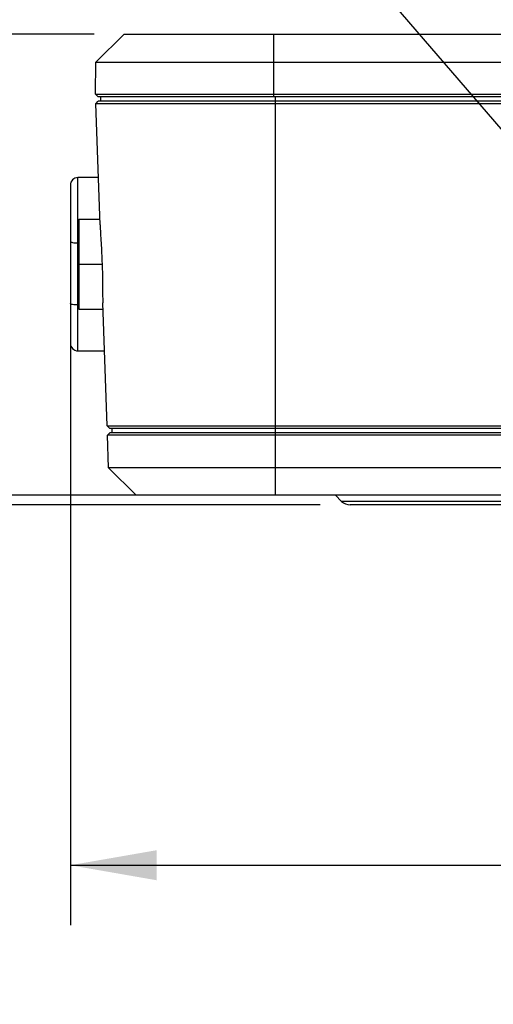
# Model space of a CAD drawing. Header units: inches. Extents: x 0 to 34, y 0 to 22.
# Tile 7 of 41: x 12.8 to 13.8, y 2.8 to 4.9. Entities that reach past the tile are written whole.
import ezdxf

# ---------------------------------------------------------------- set-up
doc = ezdxf.new("R2010")
doc.units = ezdxf.units.IN
doc.header["$LTSCALE"] = 1.87
doc.header["$MEASUREMENT"] = 0
doc.layers.get('0').update_dxf_attribs({"linetype": 'CONTINUOUS'})
doc.layers.add('DETAIL', color=7, linetype='CONTINUOUS')
doc.layers.add('DIMENSIONS', color=7, linetype='CONTINUOUS')
doc.styles.get("Standard").update_dxf_attribs({"font": 'txt', "width": 0.8})
doc.dimstyles.new('DIMSTYLE_1', dxfattribs={"dimtxt": 0.125, "dimasz": 0.18, "dimexe": 0.125, "dimexo": 0.0625, "dimgap": 0.0625, "dimtad": 0, "dimtih": 1, "dimtoh": 1, "dimdec": 3, "dimzin": 4, "dimdsep": 46, "dimtxsty": 'STANDARD', "dimblk": '_FILLED', "dimblk1": '_FILLED', "dimblk2": '_FILLED', "dimcen": 0.09, "dimadec": 0, "dimazin": 0, "dimtp": 0.001, "dimtm": 0.001, "dimtfac": 1, "dimtdec": 3, "dimtofl": 0, "dimtmove": 0, "dimatfit": 3, "dimldrblk": '_FILLED', "dimfxl": 1, "dimtolj": 1, "dimtzin": 4, "dimarcsym": 0})
doc.dimstyles.get("Standard").update_dxf_attribs({"dimtxt": 0.125, "dimasz": 0.18, "dimexe": 0.125, "dimexo": 0.0625, "dimgap": 0.09, "dimtad": 0, "dimtih": 1, "dimtoh": 1, "dimdec": 3, "dimzin": 4, "dimdsep": 46, "dimtxsty": 'STANDARD', "dimblk": '_FILLED', "dimblk1": '_FILLED', "dimblk2": '_FILLED', "dimcen": 0.09, "dimadec": 0, "dimazin": 0, "dimtol": 1, "dimtp": 0.01, "dimtm": 0.01, "dimtfac": 1, "dimtdec": 3, "dimtofl": 0, "dimtmove": 0, "dimatfit": 3, "dimldrblk": '_FILLED', "dimfxl": 1, "dimtolj": 1, "dimtzin": 4, "dimarcsym": 0})

# ---------------------------------------------------------------- blocks, each defined once
blk = doc.blocks.new('_FILLED')
at = {"color": 0, "linetype": 'BYBLOCK'}
blk.add_solid([(0, 0), (-1, 0.174), (-1, -0.174)], dxfattribs=at)
blk = doc.blocks.new('*D5')
at = {"layer": 'DIMENSIONS', "color": 2, "linetype": 'CONTINUOUS'}
for p, q in [((12.9116, 4.2311), (12.9116, 2.9997)), ((17.4886, 4.0822), (17.4886, 2.9997)), ((12.9116, 3.1247), (14.6376, 3.1247)), ((17.4886, 3.1247), (15.7626, 3.1247))]:
    blk.add_line(p, q, dxfattribs=at)
at = {"layer": 'DIMENSIONS', "color": 2, "linetype": 'CONTINUOUS', "xscale": 0.18, "yscale": 0.18, "zscale": 0.18}
for p, rotation in [((12.9116, 3.1247), 180), ((17.4886, 3.1247), 360)]:
    blk.add_blockref('_FILLED', p, dxfattribs=dict(at, rotation=rotation))
at = {"layer": 'DIMENSIONS', "color": 2, "linetype": 'CONTINUOUS', "insert": (15.2001, 3.1872), "char_height": 0.125, "width": 1, "attachment_point": 2, "line_spacing_factor": 0.9}
blk.add_mtext('(4.577{\\Ftxt.shx;\\W2.400000;\\H0.125000; })\\P[116.26]', dxfattribs=at)
blk = doc.blocks.new('*D6')
at = {"layer": 'DIMENSIONS', "color": 2, "linetype": 'CONTINUOUS'}
for p, q in [((12.9611, 4.8547), (11.2866, 4.8547)), ((11.4116, 4.8547), (11.4116, 4.5908)), ((11.4116, 3.8947), (11.4116, 4.1533)), ((12.9861, 3.8947), (11.2866, 3.8947))]:
    blk.add_line(p, q, dxfattribs=at)
at = {"layer": 'DIMENSIONS', "color": 2, "linetype": 'CONTINUOUS', "xscale": 0.18, "yscale": 0.18, "zscale": 0.18}
for p, rotation in [((11.4116, 4.8547), 90), ((11.4116, 3.8947), 270)]:
    blk.add_blockref('_FILLED', p, dxfattribs=dict(at, rotation=rotation))
at = {"layer": 'DIMENSIONS', "color": 2, "linetype": 'CONTINUOUS', "insert": (11.2616, 4.5283), "char_height": 0.125, "width": 0.7, "attachment_point": 2, "line_spacing_factor": 0.9}
blk.add_mtext('.960\\P[24.38]', dxfattribs=at)
blk = doc.blocks.new('*D7')
at = {"layer": 'DIMENSIONS', "color": 2, "linetype": 'CONTINUOUS'}
for p, q in [((12.1616, 3.8947), (12.1616, 4.2547)), ((13.2761, 3.8947), (12.0366, 3.8947)), ((13.4315, 3.8747), (12.0366, 3.8747)), ((12.1616, 3.8747), (12.1616, 3.4304)), ((12.1616, 3.4304), (12.0441, 3.4304))]:
    blk.add_line(p, q, dxfattribs=at)
at = {"layer": 'DIMENSIONS', "color": 2, "linetype": 'CONTINUOUS', "xscale": 0.18, "yscale": 0.18, "zscale": 0.18}
for p, rotation in [((12.1616, 3.8947), 270), ((12.1616, 3.8747), 90)]:
    blk.add_blockref('_FILLED', p, dxfattribs=dict(at, rotation=rotation))
at = {"layer": 'DIMENSIONS', "color": 2, "linetype": 'CONTINUOUS', "insert": (11.7816, 3.4929), "char_height": 0.125, "width": 0.6, "attachment_point": 3, "line_spacing_factor": 0.9}
blk.add_mtext('.020\\P[0.51]', dxfattribs=at)

msp = doc.modelspace()

# ---------------------------------------------------------------- linework, layer by layer
at = {"color": 7, "linetype": 'CONTINUOUS'}
for p, q in [((13.0236, 4.8547), (12.9649, 4.7959)), ((13.0236, 4.8547), (16.9036, 4.8547)), ((13.3356, 4.7247), (13.3356, 4.8547)), ((12.9637, 4.7297), (12.9649, 4.7959)), ((12.9649, 4.7959), (16.9624, 4.7959)), ((12.9637, 4.7297), (12.9686, 4.7247)), ((12.9637, 4.7297), (16.9636, 4.7297)), ((12.9647, 4.7097), (12.9696, 4.7147)), ((12.9686, 4.7247), (16.9586, 4.7247)), ((16.9577, 4.7147), (12.9696, 4.7147)), ((12.9742, 4.7247), (12.9742, 4.7147)), ((13.3386, 3.8947), (13.3386, 4.7247)), ((12.9735, 4.4579), (12.9647, 4.7097)), ((16.9626, 4.7097), (12.9647, 4.7097)), ((12.9274, 4.1952), (12.9274, 4.5559)), ((12.9701, 4.5559), (12.9274, 4.5559)), ((12.9116, 4.5401), (12.9116, 4.211)), ((12.9294, 4.4691), (12.9294, 4.2821)), ((12.9294, 4.4691), (12.9731, 4.4691)), ((12.9274, 4.42), (12.9294, 4.42)), ((12.9294, 4.3756), (12.9778, 4.3756)), ((12.9294, 4.2909), (12.9274, 4.2909)), ((12.9881, 4.0393), (12.9792, 4.2955)), ((12.9294, 4.2821), (12.9797, 4.2821)), ((12.9274, 4.1952), (12.9827, 4.1952)), ((12.9881, 4.0393), (12.993, 4.0347)), ((12.9881, 4.0393), (16.9392, 4.0393)), ((12.9888, 4.0197), (12.9936, 4.0247)), ((12.9912, 3.9521), (12.9888, 4.0197)), ((16.9385, 4.0197), (12.9888, 4.0197)), ((12.993, 4.0347), (16.9343, 4.0347)), ((16.9336, 4.0247), (12.9936, 4.0247)), ((12.9986, 4.0247), (12.9986, 4.0347)), ((13.0486, 3.8947), (12.9912, 3.9521)), ((16.9361, 3.9521), (12.9912, 3.9521)), ((16.8786, 3.8947), (13.0486, 3.8947)), ((13.4763, 3.882), (13.4636, 3.8947)), ((13.901, 3.882), (13.4763, 3.882)), ((13.8833, 3.8747), (13.494, 3.8747))]:
    msp.add_line(p, q, dxfattribs=at)
for centre, radius, start, end in [((12.9274, 4.5401), 0.0157, 90, 180), ((12.9274, 4.211), 0.0157, 180, 270), ((13.494, 3.8997), 0.025, 225, 270)]:
    msp.add_arc(centre, radius, start, end, dxfattribs=at)
for points, knots in [([(12.9735, 4.4579), (12.9737, 4.452), (12.9744, 4.4394), (12.9756, 4.4197), (12.9768, 4.3986), (12.9778, 4.3767), (12.9784, 4.3548), (12.9786, 4.3336), (12.9788, 4.3139), (12.979, 4.3014), (12.9792, 4.2955)], [0, 0, 0, 0, 0.109276, 0.231947, 0.363604, 0.500026, 0.636456, 0.768118, 0.890759, 1, 1, 1, 1]), ([(12.9116, 4.4228), (12.9116, 4.4226), (12.912, 4.4221), (12.9136, 4.4214), (12.9168, 4.4207), (12.9216, 4.4201), (12.9254, 4.42), (12.9274, 4.42)], [0, 0, 0, 0, 0.037509, 0.100686, 0.316481, 0.631057, 1, 1, 1, 1]), ([(12.9274, 4.2909), (12.9254, 4.2909), (12.9216, 4.291), (12.9168, 4.2915), (12.9136, 4.2922), (12.912, 4.2929), (12.9116, 4.2934), (12.9116, 4.2936)], [0, 0, 0, 0, 0.368943, 0.683519, 0.899314, 0.962491, 1, 1, 1, 1])]:
    msp.add_open_spline(points, degree=3, knots=knots, dxfattribs=at)

# ---------------------------------------------------------------- dimensions: what is measured, and where the dimension line sits
at = {"layer": 'DIMENSIONS', "color": 2, "linetype": 'CONTINUOUS'}
for base, p1, p2, angle, picture, middle in [((11.4116, 3.8947), (13.0236, 4.8547), (13.0486, 3.8947), 270, '*D6', (11.4116, 4.3721)), ((12.1616, 3.8947), (13.494, 3.8747), (13.3386, 3.8947), 90, '*D7', (11.6816, 3.3367))]:
    dim = msp.add_linear_dim(base=base, p1=p1, p2=p2, angle=angle, dimstyle='DIMSTYLE_1', dxfattribs=at)
    dim.commit()
    dim.dimension.update_dxf_attribs({"geometry": picture, "text_midpoint": middle, "dimtype": 160})
dim = msp.add_linear_dim(base=(17.4886, 3.1247), p1=(12.9116, 4.2936), p2=(17.4886, 4.1447), text='(<>)', dimstyle='DIMSTYLE_1', dxfattribs=at)
dim.commit()
dim.dimension.update_dxf_attribs({"geometry": '*D5', "text_midpoint": (15.2001, 3.0309), "dimtype": 160})

# ---------------------------------------------------------------- leaders
at = {"layer": 'DETAIL', "color": 2, "linetype": 'CONTINUOUS'}
msp.add_leader([(14.0652, 4.3596), (12.9924, 5.6047), (12.8124, 5.6047)], dimstyle='STANDARD', override={"dimtad": 0}, dxfattribs=at)

doc.saveas('drawing.dxf')
